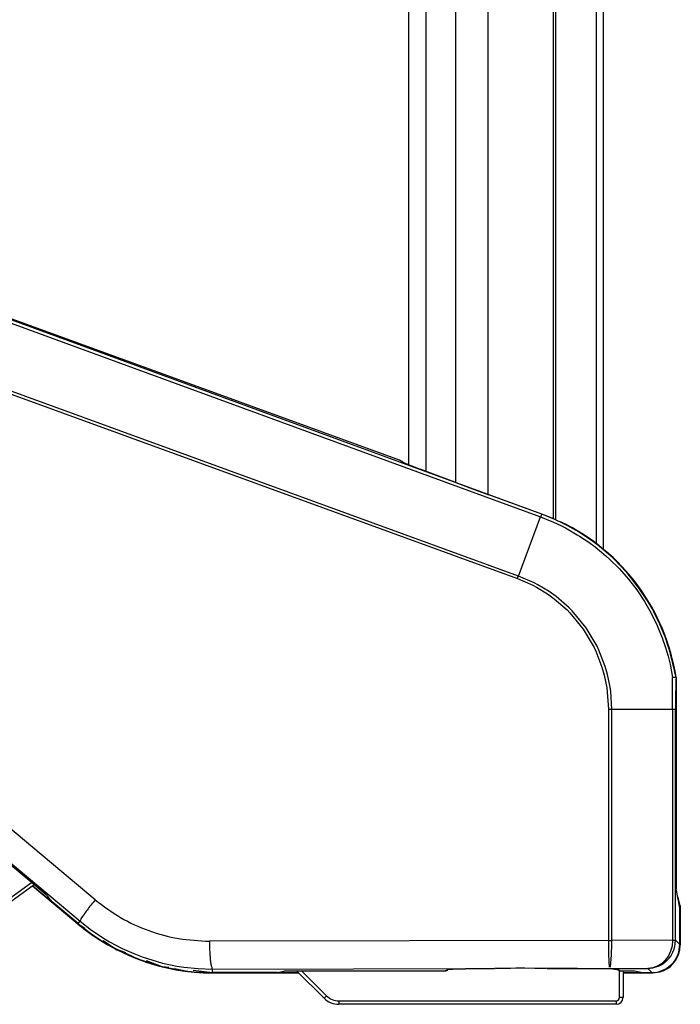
# Model space of a CAD drawing. Header units: millimetres. Extents: x -239.5 to -213.2, y 263.5 to 326.7.
# Tile 2 of 7: x -219.5 to -213.2, y 263.5 to 272.9. Entities that reach past the tile are written whole.
import ezdxf

# ---------------------------------------------------------------- set-up
doc = ezdxf.new("R2010")
doc.units = ezdxf.units.MM

# ---------------------------------------------------------------- blocks, each defined once
blk = doc.blocks.new('Diffusor-Rahmen-seitlich_1__8', base_point=(-3209.63, 4018.04))
at = {"color": 7, "linetype": 'Continuous'}
blk.add_line((-3208.63, 4018.04), (-3208.63, 4834.9), dxfattribs=at)
at = {"color": 1, "linetype": 'Continuous'}
blk.add_line((-3209.63, 4018.92), (-3209.63, 4834.02), dxfattribs=at)
blk = doc.blocks.new('Standard-Diffusor-kpl___9', base_point=(-3209.63, 4018.04))
blk.add_blockref('Diffusor-Rahmen-seitlich_1__8', (-3209.63, 4018.04))
blk = doc.blocks.new('Griff-2_1__10', base_point=(-3383.32, 3957.53))
at = {"color": 1, "linetype": 'Continuous'}
for p, q in [((-3305.13, 4054.8), (-3217.66, 4022.79)), ((-3217.47, 4023.17), (-3304.92, 4055.17)), ((-3308.47, 4045.83), (-3220.97, 4013.98)), ((-3220.84, 4014.32), (-3308.35, 4046.17)), ((-3215.62, 4022.43), (-3217.47, 4023.17)), ((-3220.84, 4014.32), (-3217.66, 4022.79)), ((-3217.66, 4022.79), (-3215.82, 4022.05)), ((-3215.82, 4022.05), (-3214.77, 4021.56)), ((-3214.54, 4021.92), (-3215.62, 4022.43)), ((-3213.85, 4021.57), (-3214.54, 4021.92)), ((-3214.77, 4021.56), (-3214.08, 4021.21)), ((-3214.08, 4021.21), (-3212.39, 4020.25)), ((-3212.14, 4020.6), (-3213.85, 4021.57)), ((-3211.78, 4020.38), (-3212.14, 4020.6)), ((-3210.48, 4019.51), (-3211.78, 4020.38)), ((-3212.39, 4020.25), (-3212.06, 4020.04)), ((-3212.06, 4020.04), (-3210.75, 4019.17)), ((-3210.75, 4019.17), (-3209.82, 4018.49)), ((-3209.46, 4018.74), (-3210.48, 4019.51)), ((-3209.82, 4018.49), (-3209.19, 4017.99)), ((-3208.91, 4018.31), (-3209.46, 4018.74)), ((-3209.19, 4017.99), (-3208.3, 4017.23)), ((-3207.99, 4017.53), (-3208.91, 4018.31)), ((-3207.41, 4017.01), (-3207.99, 4017.53)), ((-3208.3, 4017.23), (-3207.72, 4016.71)), ((-3207.72, 4016.71), (-3206.35, 4015.34)), ((-3206.02, 4015.62), (-3207.41, 4017.01)), ((-3206.35, 4015.34), (-3205.06, 4013.88)), ((-3205.11, 4014.6), (-3206.02, 4015.62)), ((-3220.97, 4013.98), (-3220.91, 4014.15)), ((-3220.97, 4013.98), (-3218.76, 4013.01)), ((-3220.91, 4014.15), (-3220.84, 4014.32)), ((-3218.57, 4013.34), (-3220.84, 4014.32)), ((-3218.03, 4013.06), (-3218.57, 4013.34)), ((-3204.71, 4014.13), (-3205.11, 4014.6)), ((-3205.06, 4013.88), (-3203.87, 4012.33)), ((-3203.51, 4012.56), (-3204.71, 4014.13)), ((-3218.76, 4013.01), (-3218.22, 4012.72)), ((-3218.22, 4012.72), (-3216.69, 4011.78)), ((-3216.44, 4012.1), (-3218.03, 4013.06)), ((-3215.42, 4011.38), (-3216.44, 4012.1)), ((-3203.87, 4012.33), (-3203.67, 4012.05)), ((-3203.67, 4012.05), (-3202.78, 4010.7)), ((-3202.41, 4010.91), (-3203.51, 4012.56)), ((-3216.69, 4011.78), (-3215.7, 4011.07)), ((-3215.7, 4011.07), (-3213.87, 4009.47)), ((-3213.55, 4009.76), (-3215.42, 4011.38)), ((-3202.78, 4010.7), (-3202.38, 4010.03)), ((-3202, 4010.23), (-3202.41, 4010.91)), ((-3281.51, 3967.94), (-3331.72, 4009.96)), ((-3213.87, 4009.47), (-3213.45, 4009.04)), ((-3213.13, 4009.34), (-3213.55, 4009.76)), ((-3213.45, 4009.04), (-3211.54, 4006.7)), ((-3211.13, 4006.93), (-3213.13, 4009.34)), ((-3202.38, 4010.03), (-3201.81, 4009.01)), ((-3201.68, 4009.67), (-3202, 4010.23)), ((-3201.81, 4009.01), (-3200.95, 4007.26)), ((-3201.42, 4009.2), (-3201.68, 4009.67)), ((-3200.56, 4007.43), (-3201.42, 4009.2)), ((-3333.88, 4006.89), (-3283.66, 3964.88)), ((-3211.54, 4006.7), (-3209.99, 4004.08)), ((-3209.56, 4004.29), (-3211.13, 4006.93)), ((-3200.95, 4007.26), (-3200.35, 4005.83)), ((-3199.95, 4005.97), (-3200.56, 4007.43)), ((-3200.35, 4005.83), (-3200.22, 4005.46)), ((-3200.22, 4005.46), (-3199.74, 4004.07)), ((-3199.81, 4005.6), (-3199.95, 4005.97)), ((-3199.32, 4004.16), (-3199.81, 4005.6)), ((-3209.99, 4004.08), (-3209.73, 4003.54)), ((-3209.73, 4003.54), (-3208.87, 4001.28)), ((-3209.29, 4003.72), (-3209.56, 4004.29)), ((-3208.39, 4001.39), (-3209.29, 4003.72)), ((-3199.74, 4004.07), (-3199.6, 4003.61)), ((-3199.6, 4003.61), (-3199.38, 4002.85)), ((-3199.18, 4003.72), (-3199.32, 4004.16)), ((-3198.97, 4002.96), (-3199.18, 4003.72)), ((-3199.38, 4002.85), (-3199.1, 4001.71)), ((-3198.68, 4001.8), (-3198.97, 4002.96)), ((-3208.87, 4001.28), (-3208.54, 4000.11)), ((-3208.05, 4000.22), (-3208.39, 4001.39)), ((-3199.1, 4001.71), (-3198.74, 3999.79)), ((-3198.24, 3999.78), (-3198.68, 4001.8)), ((-3208.54, 4000.11), (-3208.17, 3998.32)), ((-3207.68, 3998.39), (-3208.05, 4000.22)), ((-3208.17, 3998.32), (-3208.09, 3997.71)), ((-3207.59, 3997.77), (-3207.68, 3998.39)), ((-3207.44, 3995.27), (-3207.59, 3997.77)), ((-3208.09, 3997.71), (-3207.94, 3995.27)), ((-3207.94, 3995.27), (-3207.44, 3995.27)), ((-3207.94, 3995.27), (-3207.94, 3962.11)), ((-3207.44, 3995.27), (-3198.74, 3995.27)), ((-3207.44, 3962.11), (-3207.44, 3995.27)), ((-3198.74, 3995.27), (-3198.31, 3995.27)), ((-3198.74, 3995.27), (-3198.74, 3962.15)), ((-3198.31, 3962.15), (-3198.31, 3995.27)), ((-3283.95, 3964.54), (-3283.66, 3964.88)), ((-3283.66, 3964.88), (-3282.04, 3963.61)), ((-3282.04, 3963.61), (-3281.09, 3962.95)), ((-3281.09, 3962.95), (-3280.33, 3962.46)), ((-3280.33, 3962.46), (-3279.44, 3961.93)), ((-3279.44, 3961.93), (-3277.63, 3960.97)), ((-3207.94, 3962.11), (-3265.12, 3962.01)), ((-3207.94, 3962.11), (-3207.93, 3960.75)), ((-3207.45, 3961.02), (-3207.44, 3962.11)), ((-3198.74, 3962.15), (-3207.44, 3962.11)), ((-3198.81, 3961.32), (-3198.97, 3960.73)), ((-3198.74, 3962.15), (-3198.81, 3961.32)), ((-3198.74, 3962.15), (-3198.31, 3962.15)), ((-3198.54, 3960.79), (-3198.4, 3961.27)), ((-3198.4, 3961.27), (-3198.31, 3962.15)), ((-3197.69, 3961.53), (-3198.31, 3962.15)), ((-3277.63, 3960.97), (-3275.99, 3960.24)), ((-3275.99, 3960.24), (-3274.79, 3959.77)), ((-3274.79, 3959.77), (-3271.84, 3958.87)), ((-3207.93, 3960.75), (-3207.91, 3959.95)), ((-3207.91, 3959.95), (-3207.89, 3959.31)), ((-3207.52, 3959.54), (-3207.5, 3959.95)), ((-3207.5, 3959.95), (-3207.47, 3960.61)), ((-3207.47, 3960.61), (-3207.45, 3961.02)), ((-3199.33, 3959.93), (-3199.6, 3959.52)), ((-3199.02, 3960.58), (-3199.33, 3959.93)), ((-3199.23, 3959.57), (-3199, 3959.89)), ((-3198.97, 3960.73), (-3199.02, 3960.58)), ((-3199, 3959.89), (-3198.68, 3960.45)), ((-3198.68, 3960.45), (-3198.54, 3960.79)), ((-3271.84, 3958.87), (-3270.46, 3958.57)), ((-3270.46, 3958.57), (-3269.82, 3958.45)), ((-3269.82, 3958.45), (-3268.81, 3958.29)), ((-3268.81, 3958.29), (-3266.76, 3958.08)), ((-3207.89, 3959.31), (-3207.86, 3958.81)), ((-3207.86, 3958.81), (-3207.85, 3958.65)), ((-3207.85, 3958.65), (-3207.83, 3958.44)), ((-3207.83, 3958.44), (-3207.82, 3958.29)), ((-3207.68, 3958.29), (-3207.65, 3958.44)), ((-3207.65, 3958.44), (-3207.61, 3958.65)), ((-3207.61, 3958.65), (-3207.59, 3958.79)), ((-3207.59, 3958.79), (-3207.52, 3959.54)), ((-3201.59, 3958.19), (-3201.3, 3958.27)), ((-3201.3, 3958.27), (-3201.59, 3958.19)), ((-3201.3, 3958.27), (-3200.77, 3958.42)), ((-3200.93, 3958.42), (-3201.3, 3958.27)), ((-3200.55, 3958.63), (-3200.93, 3958.42)), ((-3200.77, 3958.42), (-3200.29, 3958.66)), ((-3200.32, 3958.79), (-3200.55, 3958.63)), ((-3199.79, 3959.29), (-3200.32, 3958.79)), ((-3200.29, 3958.66), (-3200.12, 3958.77)), ((-3200.12, 3958.77), (-3199.49, 3959.28)), ((-3199.6, 3959.52), (-3199.79, 3959.29)), ((-3199.49, 3959.28), (-3199.23, 3959.57)), ((-3266.76, 3958.08), (-3264.71, 3958.01)), ((-3264.71, 3958.01), (-3224.28, 3958.08)), ((-3264.71, 3957.53), (-3264.71, 3958.01)), ((-3216.72, 3958.1), (-3207.77, 3958.11)), ((-3207.77, 3958.11), (-3202.26, 3958.1)), ((-3202.26, 3958.1), (-3201.59, 3958.19)), ((-3201.59, 3958.19), (-3202.26, 3958.1)), ((-3202.26, 3958.1), (-3201.69, 3957.53))]:
    blk.add_line(p, q, dxfattribs=at)
at = {"color": 7, "linetype": 'Continuous'}
for p, q in [((-3237.89, 4030.94), (-3304.87, 4055.31)), ((-3237.4, 4030.65), (-3237.89, 4030.94)), ((-3237.4, 4030.65), (-3237.16, 4030.54)), ((-3237.16, 4030.54), (-3236.63, 4030.32)), ((-3236.63, 4030.32), (-3235.86, 4030.02)), ((-3235.86, 4030.02), (-3234.91, 4029.65)), ((-3229.57, 4027.63), (-3234.91, 4029.65)), ((-3229.57, 4027.63), (-3227.06, 4026.69)), ((-3227.06, 4026.69), (-3225.09, 4025.97)), ((-3217.47, 4023.17), (-3225.09, 4025.97)), ((-3215.76, 4022.51), (-3217.47, 4023.17)), ((-3215.76, 4022.51), (-3215.36, 4022.34)), ((-3215.04, 4022.21), (-3214.9, 4022.15)), ((-3214.9, 4022.15), (-3214.71, 4022.06)), ((-3288.54, 3968.65), (-3331.44, 4004.64)), ((-3198.24, 3999.78), (-3198.24, 3970.78)), ((-3198.24, 3970.78), (-3198.24, 3969.99)), ((-3197.69, 3966.78), (-3198.23, 3969.52)), ((-3287.67, 3967.66), (-3288.28, 3968.42)), ((-3283.95, 3964.54), (-3287.67, 3967.66)), ((-3197.69, 3961.53), (-3197.69, 3966.78)), ((-3197.84, 3960.43), (-3197.69, 3961.53)), ((-3198.34, 3959.34), (-3197.93, 3960.17)), ((-3197.93, 3960.17), (-3197.84, 3960.43)), ((-3199.5, 3958.18), (-3198.86, 3958.7)), ((-3198.86, 3958.7), (-3198.62, 3958.96)), ((-3198.62, 3958.96), (-3198.34, 3959.34)), ((-3255.42, 3957.53), (-3264.71, 3957.53)), ((-3255.42, 3957.53), (-3254.46, 3957.72)), ((-3231.51, 3957.73), (-3253.96, 3957.73)), ((-3230.7, 3957.99), (-3230.87, 3957.98)), ((-3230.51, 3958.01), (-3230.7, 3957.99)), ((-3230.7, 3957.99), (-3230.51, 3958.01)), ((-3230.51, 3958.01), (-3230.7, 3957.99)), ((-3230.3, 3958.01), (-3230.7, 3957.99)), ((-3230.3, 3958.01), (-3230.51, 3958.01)), ((-3230.51, 3958.01), (-3230.3, 3958.01)), ((-3230.3, 3958.01), (-3228.4, 3958.04)), ((-3228.4, 3958.04), (-3230.3, 3958.01)), ((-3228.4, 3958.04), (-3225.3, 3958.08)), ((-3224.28, 3958.08), (-3228.4, 3958.04)), ((-3221.22, 3958.16), (-3224.28, 3958.08)), ((-3224.13, 3958.09), (-3221.97, 3958.17)), ((-3221.97, 3958.17), (-3220.99, 3958.19)), ((-3219.93, 3958.16), (-3221.22, 3958.16)), ((-3220.99, 3958.19), (-3220.09, 3958.2)), ((-3220.09, 3958.2), (-3216.86, 3958.11)), ((-3216.72, 3958.1), (-3219.93, 3958.16)), ((-3212.38, 3958.08), (-3216.72, 3958.1)), ((-3209.17, 3958.05), (-3215.26, 3958.1)), ((-3208.11, 3958.03), (-3212.38, 3958.08)), ((-3208.11, 3958.03), (-3209.17, 3958.05)), ((-3207.08, 3958), (-3208.11, 3958.03)), ((-3207.08, 3958), (-3208.11, 3958.03)), ((-3207.34, 3958.07), (-3207.08, 3958)), ((-3207.34, 3958.07), (-3207.08, 3958)), ((-3207.08, 3958), (-3206.78, 3957.98)), ((-3206.78, 3957.98), (-3207.08, 3958)), ((-3205.04, 3957.73), (-3206.14, 3957.73)), ((-3204.7, 3957.73), (-3205.04, 3957.73)), ((-3203.24, 3957.53), (-3204.2, 3957.72)), ((-3203.24, 3957.53), (-3201.69, 3957.53)), ((-3201.69, 3957.53), (-3201.01, 3957.59)), ((-3201.01, 3957.59), (-3200.59, 3957.69)), ((-3200.59, 3957.69), (-3199.69, 3958.07)), ((-3199.69, 3958.07), (-3199.5, 3958.18))]:
    blk.add_line(p, q, dxfattribs=at)
for centre, radius, start, end in [((-3227.63, 3995.28), 29.74, 8.7036, 64.2504), ((-3264.71, 3987.47), 29.94, 230, 270), ((-3231.51, 3959.24), 1.5, 269.9974, 291.3278), ((-3205.84, 3959.15), 1.45, 239.9281, 257.8927)]:
    blk.add_arc(centre, radius, start, end, dxfattribs=at)
at = {"color": 1, "linetype": 'Continuous'}
for points in [[(-3217.47, 4023.17), (-3217.48, 4023.16), (-3217.52, 4023.09), (-3217.61, 4022.91), (-3217.66, 4022.79)], [(-3217.47, 4023.17), (-3217.48, 4023.16), (-3217.52, 4023.09), (-3217.58, 4022.99), (-3217.66, 4022.79)], [(-3198.24, 3999.78), (-3198.25, 3999.78), (-3198.38, 3999.8), (-3198.61, 3999.8), (-3198.74, 3999.79)], [(-3198.24, 3999.78), (-3198.25, 3999.78), (-3198.38, 3999.8), (-3198.61, 3999.8), (-3198.74, 3999.79)], [(-3198.74, 3995.27), (-3198.74, 3997.53), (-3198.74, 3999.79)], [(-3198.24, 3999.78), (-3198.3, 3997.52), (-3198.31, 3995.27)], [(-3281.51, 3967.94), (-3282.12, 3967.19), (-3282.67, 3966.48), (-3283.12, 3965.86), (-3283.45, 3965.37), (-3283.62, 3965.02), (-3283.66, 3964.88)], [(-3281.51, 3967.94), (-3277.86, 3965.4), (-3273.84, 3963.53), (-3269.55, 3962.39), (-3265.12, 3962.01)], [(-3265.12, 3962.01), (-3265.12, 3961.24), (-3265.09, 3960.49), (-3265.05, 3959.81), (-3265, 3959.21), (-3264.93, 3958.7), (-3264.81, 3958.27), (-3264.72, 3958.04), (-3264.71, 3958.01)], [(-3207.94, 3962.11), (-3207.69, 3962.11), (-3207.44, 3962.11)], [(-3198.31, 3962.15), (-3198.32, 3962.15), (-3198.41, 3962.12), (-3198.61, 3962.12), (-3198.74, 3962.15)], [(-3230.87, 3957.98), (-3231.15, 3957.83), (-3231.51, 3957.73)], [(-3206.14, 3957.73), (-3206.46, 3957.85), (-3206.78, 3957.98)]]:
    blk.add_spline(points, degree=3, dxfattribs=at)
at = {"color": 7, "linetype": 'Continuous'}
for points in [[(-3198.24, 3969.99), (-3198.24, 3969.9), (-3198.24, 3969.75), (-3198.23, 3969.68), (-3198.23, 3969.6), (-3198.23, 3969.53), (-3198.23, 3969.52)], [(-3288.28, 3968.42), (-3288.41, 3968.54), (-3288.54, 3968.65)], [(-3253.96, 3957.73), (-3254.05, 3957.73), (-3254.2, 3957.73), (-3254.35, 3957.73), (-3254.46, 3957.72)], [(-3204.2, 3957.72), (-3204.3, 3957.73), (-3204.46, 3957.73), (-3204.54, 3957.73), (-3204.7, 3957.73)]]:
    blk.add_spline(points, degree=3, dxfattribs=at)
blk = doc.blocks.new('Abdeckung-1__11', base_point=(-3290.48, 3957.47))
at = {"color": 7, "linetype": 'Continuous'}
for p, q in [((-3283.99, 3964.49), (-3290.48, 3969.93)), ((-3197.63, 3967.07), (-3197.63, 3961.47)), ((-3198.16, 3959.47), (-3197.93, 3959.95)), ((-3197.75, 3960.52), (-3197.68, 3960.79)), ((-3199.44, 3958.12), (-3199.05, 3958.41)), ((-3199.05, 3958.41), (-3198.28, 3959.28)), ((-3198.28, 3959.28), (-3198.16, 3959.47)), ((-3252.33, 3957.47), (-3264.71, 3957.47)), ((-3201.63, 3957.47), (-3205.83, 3957.47)), ((-3201.63, 3957.47), (-3200.52, 3957.62)), ((-3200.52, 3957.62), (-3200.26, 3957.71)), ((-3200.26, 3957.71), (-3200.1, 3957.77)), ((-3200.1, 3957.77), (-3199.44, 3958.12))]:
    blk.add_line(p, q, dxfattribs=at)
at = {"color": 1, "linetype": 'Continuous'}
for p, q in [((-3281.75, 3962.78), (-3283.99, 3964.49)), ((-3275.34, 3959.42), (-3277.79, 3960.58)), ((-3272.78, 3958.62), (-3273.31, 3958.73)), ((-3268.32, 3957.69), (-3270.13, 3958.07))]:
    blk.add_line(p, q, dxfattribs=at)
at = {"color": 7, "linetype": 'Continuous'}
blk.add_arc((-3264.71, 3987.47), 30, 230, 270, dxfattribs=at)
at = {"color": 1, "linetype": 'Continuous'}
blk.add_arc((-3264.71, 3987.47), 30, 249.2298, 253.3324, dxfattribs=at)
blk = doc.blocks.new('Abdeckung-2_1__13', base_point=(-3330.75, 3957.47))
at = {"color": 1, "linetype": 'Continuous'}
for p, q in [((-3330.73, 4003.82), (-3330.75, 4004.09)), ((-3330.62, 4003.62), (-3330.44, 4003.47)), ((-3290.48, 3969.93), (-3283.99, 3964.49)), ((-3197.63, 3967.07), (-3197.67, 3966.74)), ((-3197.67, 3966.74), (-3197.63, 3967.07)), ((-3197.63, 3961.47), (-3197.67, 3966.74)), ((-3283.38, 3964.05), (-3282.78, 3963.66)), ((-3280.15, 3961.94), (-3278.65, 3960.91)), ((-3197.78, 3960.37), (-3197.63, 3961.47)), ((-3277.7, 3960.48), (-3276.84, 3960.17)), ((-3198.28, 3959.28), (-3197.78, 3960.37)), ((-3274.16, 3959.2), (-3271.89, 3958.34)), ((-3271.37, 3958.27), (-3270.94, 3958.23)), ((-3199.44, 3958.12), (-3198.28, 3959.28)), ((-3265.81, 3957.64), (-3264.71, 3957.47)), ((-3264.71, 3957.47), (-3252.33, 3957.47)), ((-3205.83, 3957.47), (-3201.63, 3957.47)), ((-3201.63, 3957.47), (-3201.36, 3957.56)), ((-3200.79, 3957.64), (-3200.52, 3957.62)), ((-3200.52, 3957.62), (-3199.44, 3958.12))]:
    blk.add_line(p, q, dxfattribs=at)
at = {"color": 7, "linetype": 'Continuous'}
for p, q in [((-3330.44, 4003.47), (-3330.62, 4003.62)), ((-3283.99, 3964.49), (-3290.48, 3969.93)), ((-3197.63, 3967.07), (-3198, 3968.36)), ((-3197.63, 3967.07), (-3197.63, 3961.47)), ((-3283, 3963.83), (-3283.99, 3964.49)), ((-3278.65, 3960.91), (-3280.37, 3962.06)), ((-3197.68, 3960.79), (-3197.63, 3961.47)), ((-3277.14, 3960.34), (-3278.65, 3960.91)), ((-3198.16, 3959.47), (-3197.93, 3959.95)), ((-3197.93, 3959.95), (-3197.78, 3960.37)), ((-3197.78, 3960.37), (-3197.68, 3960.79)), ((-3271.89, 3958.34), (-3274.16, 3959.2)), ((-3270.94, 3958.23), (-3271.89, 3958.34)), ((-3199.44, 3958.12), (-3199.05, 3958.41)), ((-3199.05, 3958.41), (-3198.28, 3959.28)), ((-3198.28, 3959.28), (-3198.16, 3959.47)), ((-3264.71, 3957.47), (-3267.45, 3957.8)), ((-3252.33, 3957.47), (-3264.71, 3957.47)), ((-3201.63, 3957.47), (-3205.83, 3957.47)), ((-3201.63, 3957.47), (-3200.52, 3957.62)), ((-3200.52, 3957.62), (-3200.26, 3957.71)), ((-3200.26, 3957.71), (-3200.1, 3957.77)), ((-3200.1, 3957.77), (-3199.44, 3958.12))]:
    blk.add_line(p, q, dxfattribs=at)
at = {"color": 1, "linetype": 'Continuous'}
for centre, start, end in [((-3266.21, 3988.62), 233.6146, 235.046), ((-3265.94, 3988.06), 244.9215, 246.9016), ((-3267.39, 3987.98), 261.3658, 262.359)]:
    blk.add_arc(centre, 29.98, start, end, dxfattribs=at)
at = {"color": 7, "linetype": 'Continuous'}
for points in [[(-3330.73, 4003.82), (-3330.64, 4003.64), (-3330.62, 4003.62)], [(-3330.73, 4003.82), (-3330.68, 4003.72), (-3330.62, 4003.62)]]:
    blk.add_spline(points, degree=3, dxfattribs=at)
blk = doc.blocks.new('Seitenprofil__30', base_point=(-3236.53, 4022.41))
at = {"color": 1, "linetype": 'Continuous'}
for p, q in [((-3215.83, 4022.54), (-3215.83, 4830.4)), ((-3225.2, 4826.93), (-3225.2, 4026.01)), ((-3229.8, 4027.72), (-3229.8, 4825.22)), ((-3234.13, 4823.58), (-3234.13, 4029.36))]:
    blk.add_line(p, q, dxfattribs=at)
at = {"color": 7, "linetype": 'Continuous'}
for p, q in [((-3215.53, 4830.53), (-3215.53, 4022.41)), ((-3236.53, 4030.28), (-3236.53, 4822.66))]:
    blk.add_line(p, q, dxfattribs=at)
blk = doc.blocks.new('Fuss-unten__47', base_point=(-3353.83, 3952.97))
at = {"color": 7, "linetype": 'Continuous'}
for p, q in [((-3353.42, 3963.67), (-3330.31, 4003.7)), ((-3329.92, 4003.37), (-3352.99, 3963.42)), ((-3313.33, 3953.95), (-3290.65, 3970.42)), ((-3290.26, 3970.09), (-3313.04, 3953.54)), ((-3353.83, 3955.97), (-3353.83, 3962.17)), ((-3353.33, 3962.17), (-3353.33, 3955.97)), ((-3248.7, 3953.85), (-3252.59, 3957.73)), ((-3251.88, 3957.73), (-3248.35, 3954.2)), ((-3206.33, 3953.97), (-3206.33, 3957.75)), ((-3205.83, 3957.73), (-3205.83, 3953.97)), ((-3350.83, 3953.47), (-3314.8, 3953.47)), ((-3314.8, 3952.97), (-3350.83, 3952.97)), ((-3246.58, 3953.47), (-3206.83, 3953.47)), ((-3206.83, 3952.97), (-3246.58, 3952.97))]:
    blk.add_line(p, q, dxfattribs=at)
at = {"color": 1, "linetype": 'Continuous'}
for p, q in [((-3352.99, 3963.42), (-3353.42, 3963.67)), ((-3353.33, 3962.17), (-3353.83, 3962.17)), ((-3353.33, 3955.97), (-3353.83, 3955.97)), ((-3248.35, 3954.2), (-3248.7, 3953.85)), ((-3350.83, 3953.47), (-3350.83, 3952.97)), ((-3314.8, 3953.47), (-3314.8, 3952.97)), ((-3313.33, 3953.95), (-3313.04, 3953.54)), ((-3246.58, 3953.47), (-3246.58, 3952.97)), ((-3206.83, 3953.47), (-3206.83, 3952.97)), ((-3206.33, 3953.97), (-3205.83, 3953.97))]:
    blk.add_line(p, q, dxfattribs=at)
at = {"color": 7, "linetype": 'Continuous'}
for radius in [9.5, 9]:
    blk.add_circle((-3327.83, 3970.47), radius, dxfattribs=at)
for centre, radius, start, end in [((-3350.83, 3962.17), 3, 150, 180), ((-3350.83, 3962.17), 2.5, 150, 180), ((-3350.83, 3955.97), 3, 180, 270), ((-3350.83, 3955.97), 2.5, 180, 270), ((-3246.58, 3955.97), 2.5, 225, 270), ((-3314.8, 3955.97), 2.5, 270, 306), ((-3314.8, 3955.97), 3, 270, 306), ((-3246.58, 3955.97), 3, 225, 270), ((-3206.83, 3953.97), 0.5, 270, 0), ((-3206.83, 3953.97), 1, 270, 0)]:
    blk.add_arc(centre, radius, start, end, dxfattribs=at)
blk = doc.blocks.new('Seitenteil-rechts-kpl___48', base_point=(-3378.23, 3952.97))
for name, p in [('Seitenprofil__30', (-3236.53, 4022.41)), ('Fuss-unten__47', (-3353.83, 3952.97))]:
    blk.add_blockref(name, p)
blk = doc.blocks.new('Gehaeuse-kpl___49', base_point=(-3378.23, 3952.97))
blk.add_blockref('Seitenteil-rechts-kpl___48', (-3378.23, 3952.97))
blk = doc.blocks.new('Montage-fuer-Funktionstest__50', base_point=(-3378.23, 3952.97))
blk.add_blockref('Gehaeuse-kpl___49', (-3378.23, 3952.97))
blk = doc.blocks.new('S360-C__51', base_point=(-3581.23, 3952.97))
for name, p in [('Montage-fuer-Funktionstest__50', (-3378.23, 3952.97)), ('Standard-Diffusor-kpl___9', (-3209.63, 4018.04)), ('Griff-2_1__10', (-3383.32, 3957.53)), ('Abdeckung-2_1__13', (-3330.75, 3957.47)), ('Abdeckung-1__11', (-3290.48, 3957.47))]:
    blk.add_blockref(name, p)
blk = doc.blocks.new('MB-seitl_C', base_point=(-3285, 4560))
blk.add_blockref('S360-C__51', (-3581.23, 3952.97))

msp = doc.modelspace()

# ---------------------------------------------------------------- block references
at = {"xscale": 0.06666666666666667, "yscale": 0.06666666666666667, "zscale": 0.06666666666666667}
msp.add_blockref('MB-seitl_C', (-219, 304), dxfattribs=at)

doc.saveas('drawing.dxf')
